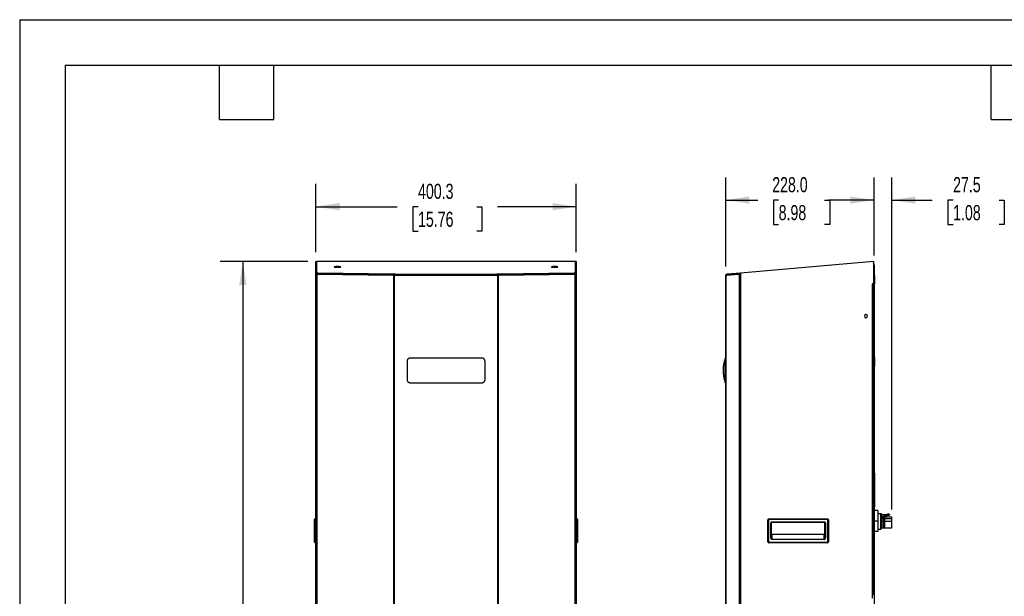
# Model space of a CAD drawing. Header units: millimetres. Extents: x 0 to 3073, y 0 to 2375.
# Tile 2 of 5: x 0 to 1515, y 1488 to 2375. Entities that reach past the tile are written whole.
import ezdxf

# ---------------------------------------------------------------- set-up
doc = ezdxf.new("R2010")
doc.units = ezdxf.units.MM
doc.header["$LTSCALE"] = 11
doc.layers.add('DIMENSIONS', color=140, linetype='Continuous', lineweight=25)
doc.layers.add('TEXT', color=140, linetype='Continuous', lineweight=25)
doc.styles.add('SLDTEXTSTYLE0', font='TXT', dxfattribs={"width": 0.7})
doc.dimstyles.new('SLDDIMSTYLE2', dxfattribs={"dimtxt": 23.738086, "dimasz": 36.322, "dimexe": 0, "dimexo": 0.0625, "dimgap": 5.934521, "dimtad": 0, "dimtih": 1, "dimtoh": 1, "dimdec": 1, "dimrnd": 1e-09, "dimzin": 12, "dimdsep": 46, "dimtxsty": 'SLDTEXTSTYLE0', "dimsah": 1, "dimcen": 0.09, "dimadec": 0, "dimazin": 3, "dimtfac": 1, "dimtdec": 1, "dimtofl": 0, "dimtmove": 0, "dimatfit": 3, "dimfxl": 0, "dimfrac": 2, "dimtolj": 1, "dimtzin": 12, "dimarcsym": 0})
doc.dimstyles.new('SLDDIMSTYLE3', dxfattribs={"dimtxt": 23.738086, "dimasz": 36.322, "dimexe": 0, "dimexo": 0.0625, "dimgap": 5.934521, "dimtad": 0, "dimtih": 1, "dimtoh": 1, "dimdec": 1, "dimrnd": 1e-09, "dimzin": 4, "dimdsep": 46, "dimtxsty": 'SLDTEXTSTYLE0', "dimsah": 1, "dimcen": 0.09, "dimadec": 0, "dimazin": 1, "dimtfac": 1, "dimtdec": 1, "dimtofl": 0, "dimtmove": 0, "dimatfit": 3, "dimfxl": 0, "dimfrac": 2, "dimtolj": 1, "dimtzin": 12, "dimarcsym": 0})
doc.dimstyles.new('SLDDIMSTYLE4', dxfattribs={"dimtxt": 23.738086, "dimasz": 36.322, "dimexe": 0, "dimexo": 0.0625, "dimgap": 5.934521, "dimtad": 0, "dimtih": 1, "dimtoh": 1, "dimdec": 1, "dimrnd": 1e-09, "dimzin": 12, "dimdsep": 46, "dimtxsty": 'SLDTEXTSTYLE0', "dimsah": 1, "dimcen": 0.09, "dimadec": 0, "dimazin": 3, "dimtfac": 1, "dimtdec": 1, "dimtmove": 0, "dimatfit": 0, "dimfxl": 0, "dimfrac": 2, "dimtolj": 1, "dimtzin": 12, "dimarcsym": 0})

# ---------------------------------------------------------------- blocks, each defined once
blk = doc.blocks.new('_D_19')
at = {"layer": 'DIMENSIONS'}
for p, q in [((443.1, 2003.3), (308.4, 2003.3)), ((343.4, 2003.3), (343.4, 1396.4)), ((298.2, 1353.4), (290.2, 1353.4)), ((290.2, 1353.4), (290.2, 1315.7)), ((388.5, 1353.4), (396.5, 1353.4)), ((396.5, 1353.4), (396.5, 1315.7)), ((290.2, 1315.7), (298.2, 1315.7)), ((343.4, 673.3), (343.4, 1310.4)), ((396.5, 1315.7), (388.5, 1315.7)), ((443.4, 673.3), (308.4, 673.3))]:
    blk.add_line(p, q, dxfattribs=at)
for points in [[(343.4, 2003.3), (337.8, 1967), (348.9, 1967)], [(343.4, 673.3), (348.9, 709.6), (337.8, 709.6)]]:
    blk.add_solid(points, dxfattribs=at)
at = {"layer": 'DIMENSIONS', "char_height": 23.28, "attachment_point": 1, "style": 'SLDTEXTSTYLE0'}
for s, insert in [('1330.0', (288.3, 1388.7)), ('52.36', (298.2, 1345.7))]:
    blk.add_mtext(s, dxfattribs=dict(at, insert=insert))
blk = doc.blocks.new('_D_20')
at = {"layer": 'DIMENSIONS'}
for p, q in [((455.8, 2017.3), (455.8, 2122.3)), ((856.1, 2017.3), (856.1, 2122.3)), ((455.8, 2087.4), (580.7, 2087.4)), ((612.9, 2087.4), (604.9, 2087.4)), ((604.9, 2087.4), (604.9, 2049.7)), ((703.2, 2087.4), (711.1, 2087.4)), ((711.1, 2087.4), (711.1, 2049.7)), ((856.1, 2087.4), (735.3, 2087.4)), ((604.9, 2049.7), (612.9, 2049.7)), ((711.1, 2049.7), (703.2, 2049.7))]:
    blk.add_line(p, q, dxfattribs=at)
for points in [[(455.8, 2087.4), (492.1, 2081.8), (492.1, 2093)], [(856.1, 2087.4), (819.8, 2093), (819.8, 2081.8)]]:
    blk.add_solid(points, dxfattribs=at)
at = {"layer": 'DIMENSIONS', "char_height": 23.28, "attachment_point": 1, "style": 'SLDTEXTSTYLE0'}
for s, insert in [('400.3', (612.9, 2122.7)), ('15.76', (612.9, 2079.7))]:
    blk.add_mtext(s, dxfattribs=dict(at, insert=insert))
blk = doc.blocks.new('_D_21')
at = {"layer": 'DIMENSIONS'}
for p, q in [((1086.4, 1995.3), (1086.4, 2132.5)), ((1314.4, 2012.1), (1314.4, 2132.5)), ((1086.4, 2097.6), (1135.5, 2097.6)), ((1167.7, 2097.6), (1159.7, 2097.6)), ((1159.7, 2097.6), (1159.7, 2059.8)), ((1238.3, 2097.6), (1246.2, 2097.6)), ((1246.2, 2097.6), (1246.2, 2059.8)), ((1314.4, 2097.6), (1270.4, 2097.6)), ((1159.7, 2059.8), (1167.7, 2059.8)), ((1246.2, 2059.8), (1238.3, 2059.8))]:
    blk.add_line(p, q, dxfattribs=at)
for points in [[(1086.4, 2097.6), (1122.8, 2092), (1122.8, 2103.2)], [(1314.4, 2097.6), (1278.1, 2103.2), (1278.1, 2092)]]:
    blk.add_solid(points, dxfattribs=at)
at = {"layer": 'DIMENSIONS', "char_height": 23.28, "attachment_point": 1, "style": 'SLDTEXTSTYLE0'}
for s, insert in [('228.0', (1157.8, 2132.9)), ('8.98', (1167.7, 2089.9))]:
    blk.add_mtext(s, dxfattribs=dict(at, insert=insert))
blk = doc.blocks.new('_D_22')
at = {"layer": 'DIMENSIONS'}
for p, q in [((1314.4, 2012.1), (1314.4, 2132.5)), ((1341.9, 1621.6), (1341.9, 2132.5)), ((1314.4, 2097.6), (1244.6, 2097.6)), ((1341.9, 2097.6), (1404, 2097.6)), ((1436.1, 2097.6), (1428.2, 2097.6)), ((1428.2, 2097.6), (1428.2, 2059.8)), ((1506.7, 2097.6), (1514.7, 2097.6)), ((1514.7, 2097.6), (1514.7, 2059.8)), ((1428.2, 2059.8), (1436.1, 2059.8)), ((1514.7, 2059.8), (1506.7, 2059.8))]:
    blk.add_line(p, q, dxfattribs=at)
for points in [[(1314.4, 2097.6), (1278.1, 2103.2), (1278.1, 2092)], [(1341.9, 2097.6), (1378.2, 2092), (1378.2, 2103.2)]]:
    blk.add_solid(points, dxfattribs=at)
at = {"layer": 'DIMENSIONS', "char_height": 23.28, "attachment_point": 1, "style": 'SLDTEXTSTYLE0'}
for s, insert in [('27.5', (1436.1, 2132.9)), ('1.08', (1436.1, 2089.9))]:
    blk.add_mtext(s, dxfattribs=dict(at, insert=insert))

msp = doc.modelspace()

# ---------------------------------------------------------------- linework, layer by layer
at = {"color": 7, "linetype": 'Continuous'}
for q in [(0.03, 0.03), (3073.43, 2374.93)]:
    msp.add_line((0.03, 2374.93), q, dxfattribs=at)
for p, q in [((455.82, 2003.29), (456.96, 2003.29)), ((455.82, 1985.43), (455.82, 2003.29)), ((456.96, 1985.43), (456.96, 2003.29)), ((457.06, 1985.49), (457.06, 2003.29)), ((854.86, 2003.29), (457.06, 2003.29)), ((854.86, 2003.29), (854.86, 1985.49)), ((856.1, 2003.29), (854.96, 2003.29)), ((854.96, 2003.29), (854.96, 1985.43)), ((856.1, 2003.29), (856.1, 1985.43)), ((1313.42, 2003.29), (1109.21, 1985.43)), ((1313.42, 2003.29), (1313.42, 1968.86)), ((1313.52, 2002.15), (1313.42, 2003.29)), ((1313.52, 2002.15), (1313.42, 2002.15)), ((455.82, 1983.21), (455.82, 1985.43)), ((455.82, 1985.43), (456.96, 1985.43)), ((456.96, 1983.21), (456.96, 1985.43)), ((458.02, 1985.49), (457.06, 1985.49)), ((457.06, 1984.35), (457.06, 1985.49)), ((458.02, 1984.35), (458.02, 1985.49)), ((575.73, 1983.62), (458.67, 1985.42)), ((458.67, 1984.29), (458.67, 1985.42)), ((488.96, 1994.36), (488.96, 1995.24)), ((853.25, 1985.42), (736.19, 1983.62)), ((822.96, 1994.36), (822.96, 1995.24)), ((853.25, 1984.29), (853.25, 1985.42)), ((854.86, 1985.49), (853.9, 1985.49)), ((853.9, 1984.35), (853.9, 1985.49)), ((854.86, 1984.35), (854.86, 1985.49)), ((856.1, 1985.43), (854.96, 1985.43)), ((854.96, 1985.43), (854.96, 1983.21)), ((856.1, 1985.43), (856.1, 1983.21)), ((1109.18, 1985.42), (1088.54, 1983.62)), ((1109.21, 1985.43), (1109.18, 1985.42)), ((1109.21, 1985.06), (1109.18, 1985.42)), ((1109.21, 1985.43), (1109.21, 1983.21)), ((1313.42, 1998.1), (1314.42, 1998.1)), ((1314.42, 1998.1), (1314.42, 696.18)), ((455.82, 673.29), (455.82, 1983.21)), ((455.82, 1983.21), (456.96, 1983.21)), ((456.99, 1983.19), (456.96, 1983.21)), ((457.46, 1983.19), (457.04, 1983.19)), ((458.02, 1984.35), (457.06, 1984.35)), ((457.41, 1983.19), (457.41, 673.29)), ((575.74, 1981.37), (457.41, 1983.19)), ((457.61, 1983.19), (457.41, 1983.19)), ((575.93, 1981.37), (457.61, 1983.19)), ((575.73, 1982.48), (458.67, 1984.29)), ((458.96, 1983.17), (458.96, 1984.28)), ((460.38, 1983.15), (460.38, 1984.26)), ((461.17, 1984.25), (461.17, 1983.14)), ((575.73, 1983.64), (576.07, 1983.64)), ((575.73, 1983.64), (575.73, 1983.62)), ((575.73, 1982.48), (575.73, 1983.62)), ((575.73, 1982.5), (576.07, 1982.5)), ((575.93, 1981.37), (575.74, 1981.37)), ((575.74, 673.29), (575.74, 1981.37)), ((576.07, 1983.61), (576.07, 1983.64)), ((577.74, 1983.59), (576.07, 1983.61)), ((576.07, 1982.47), (576.07, 1983.61)), ((577.44, 1982.45), (576.07, 1982.47)), ((576.07, 1981.36), (576.07, 673.29)), ((577.35, 1982.45), (577.35, 1981.36)), ((577.4, 1981.66), (577.39, 1981.36)), ((734.52, 1981.66), (577.4, 1981.66)), ((577.74, 1983.59), (734.18, 1983.59)), ((577.74, 1983.59), (577.74, 1983.59)), ((735.85, 1983.61), (734.18, 1983.59)), ((734.18, 1983.59), (734.18, 1983.59)), ((735.85, 1982.47), (734.48, 1982.45)), ((734.52, 1981.66), (734.52, 1981.36)), ((734.57, 1982.45), (734.57, 1981.36)), ((736.19, 1983.64), (735.85, 1983.64)), ((735.85, 1983.61), (735.85, 1983.64)), ((735.85, 1982.47), (735.85, 1983.61)), ((736.19, 1982.5), (735.85, 1982.5)), ((735.85, 673.29), (735.85, 1981.36)), ((854.31, 1983.19), (735.98, 1981.37)), ((735.98, 1981.37), (736.18, 1981.37)), ((854.51, 1983.19), (736.18, 1981.37)), ((736.18, 1981.37), (736.18, 673.29)), ((853.25, 1984.29), (736.19, 1982.48)), ((736.19, 1983.64), (736.19, 1983.62)), ((736.19, 1982.48), (736.19, 1983.62)), ((850.75, 1984.25), (850.75, 1983.14)), ((851.54, 1984.26), (851.54, 1983.15)), ((852.96, 1984.28), (852.96, 1983.17)), ((854.86, 1984.35), (853.9, 1984.35)), ((854.31, 1983.19), (854.51, 1983.19)), ((854.88, 1983.19), (854.46, 1983.19)), ((854.51, 673.29), (854.51, 1983.19)), ((854.96, 1983.21), (854.93, 1983.19)), ((856.1, 1983.21), (854.96, 1983.21)), ((856.1, 1983.21), (856.1, 673.29)), ((1087.56, 1981.66), (1086.42, 1981.66)), ((1086.42, 1981.66), (1086.42, 1981.39)), ((1086.42, 673.29), (1086.42, 1981.36)), ((1107.31, 1983.19), (1086.45, 1981.37)), ((1086.45, 1981.37), (1086.45, 673.29)), ((1087.56, 1981.66), (1087.56, 1981.47)), ((1088.48, 1983.61), (1088.18, 1983.59)), ((1088.28, 1982.45), (1088.18, 1983.59)), ((1088.28, 1982.45), (1088.18, 1983.59)), ((1088.18, 1983.59), (1088.18, 1983.59)), ((1088.58, 1982.47), (1088.28, 1982.45)), ((1088.28, 1982.45), (1088.28, 1982.45)), ((1088.48, 1983.61), (1088.54, 1983.62)), ((1088.58, 1982.47), (1088.48, 1983.61)), ((1088.64, 1982.48), (1088.54, 1983.62)), ((1088.58, 1982.47), (1088.64, 1982.48)), ((1109.21, 1984.28), (1088.64, 1982.48)), ((1092.63, 1982.83), (1092.63, 1981.91)), ((1107.31, 673.29), (1107.31, 1983.19)), ((1108.49, 1983.19), (1107.44, 1983.19)), ((1109.21, 1983.21), (1109.21, 673.29)), ((1315.92, 1981.54), (1314.42, 1981.54)), ((1315.92, 1972.79), (1314.42, 1972.79)), ((1315.92, 1972.79), (1315.92, 1981.54)), ((1315.92, 1968.54), (1315.92, 1972.79)), ((1311.65, 1968.86), (1311.65, 1968.29)), ((1313.42, 1968.86), (1311.65, 1968.86)), ((1311.65, 1968.29), (1312.22, 1968.29)), ((1312.21, 1968.86), (1312.21, 1968.29)), ((1312.22, 1491.29), (1312.22, 1968.29)), ((1312.22, 1968.29), (1313.42, 1968.29)), ((1313.42, 1491.29), (1313.42, 1968.29)), ((1314.42, 1968.54), (1315.92, 1968.54)), ((1314.72, 1953.29), (1314.42, 1953.29)), ((1314.72, 1953.29), (1314.72, 1883.29)), ((1314.72, 1953.04), (1314.73, 1953.04)), ((1314.73, 1953.04), (1314.73, 1883.54)), ((1314.72, 1883.29), (1314.42, 1883.29)), ((1314.72, 1883.54), (1314.73, 1883.54)), ((1086.42, 1854.66), (1085.42, 1854.66)), ((1086.42, 1849.66), (1085.42, 1849.66)), ((1315.92, 1855.34), (1314.42, 1855.34)), ((1315.92, 1848.84), (1314.42, 1848.84)), ((1315.92, 1848.84), (1315.92, 1855.34)), ((1315.92, 1842.34), (1315.92, 1848.84)), ((1314.42, 1842.34), (1315.92, 1842.34)), ((1086.42, 1821.66), (1085.42, 1821.66)), ((1086.42, 1816.66), (1085.42, 1816.66)), ((1314.42, 1677.67), (1315.42, 1677.67)), ((1314.42, 1672.67), (1315.42, 1672.67)), ((1315.42, 1672.67), (1315.42, 1677.67)), ((1315.42, 1646.54), (1315.42, 1672.67)), ((1315.92, 1646.54), (1314.42, 1646.54)), ((1315.92, 1640.04), (1314.42, 1640.04)), ((1315.92, 1640.04), (1315.92, 1646.54)), ((1315.92, 1633.54), (1315.92, 1640.04)), ((1314.42, 1633.54), (1315.92, 1633.54)), ((1314.42, 1630.67), (1315.42, 1630.67)), ((1314.42, 1625.67), (1315.42, 1625.67)), ((1315.42, 1630.67), (1315.42, 1633.54)), ((1315.42, 1625.67), (1315.42, 1630.67)), ((453.82, 1605.99), (453.82, 1606.49)), ((453.82, 1572.08), (453.82, 1605.99)), ((453.82, 1605.99), (454.82, 1605.99)), ((454.82, 1607.49), (454.82, 1605.99)), ((455.82, 1607.49), (454.82, 1607.49)), ((455.82, 1605.99), (454.82, 1605.99)), ((454.82, 1605.99), (454.82, 1572.08)), ((856.1, 1607.49), (857.1, 1607.49)), ((856.1, 1605.99), (857.1, 1605.99)), ((857.1, 1605.99), (857.1, 1607.49)), ((857.1, 1572.08), (857.1, 1605.99)), ((857.1, 1605.99), (858.1, 1605.99)), ((858.1, 1606.49), (858.1, 1605.99)), ((858.1, 1605.99), (858.1, 1572.08)), ((1150.92, 1605.99), (1151.92, 1605.99)), ((1150.92, 1572.08), (1150.92, 1605.99)), ((1151.92, 1605.99), (1151.92, 1572.08)), ((1152.42, 1607.49), (1242.92, 1607.49)), ((1152.42, 1607.49), (1152.42, 1606.49)), ((1242.92, 1606.49), (1152.42, 1606.49)), ((1242.92, 1607.49), (1242.92, 1606.49)), ((1243.42, 1572.08), (1243.42, 1605.99)), ((1243.42, 1605.99), (1244.42, 1605.99)), ((1244.42, 1605.99), (1244.42, 1572.08)), ((1320.42, 1619.97), (1314.42, 1619.97)), ((1320.42, 1619.97), (1320.42, 1603.97)), ((1324.77, 1615.07), (1320.42, 1615.07)), ((1324.77, 1603.97), (1324.77, 1615.07)), ((1325.97, 1603.97), (1325.97, 1615.07)), ((1325.97, 1614.12), (1335.37, 1614.12)), ((1325.97, 1611.62), (1328.97, 1611.62)), ((1325.97, 1609.77), (1328.47, 1609.77)), ((1328.47, 1607.67), (1325.97, 1607.67)), ((1328.47, 1607.67), (1328.47, 1609.77)), ((1328.47, 1603.97), (1328.47, 1607.67)), ((1328.97, 1611.62), (1335.47, 1613.12)), ((1329.47, 1612.12), (1328.97, 1611.62)), ((1329.47, 1613.12), (1338.42, 1613.12)), ((1329.47, 1613.12), (1329.47, 1612.12)), ((1329.47, 1610.03), (1329.47, 1609.93)), ((1330.57, 1608.57), (1330.45, 1608.57)), ((1330.57, 1607.17), (1330.49, 1607.17)), ((1341.87, 1609.77), (1330.57, 1609.77)), ((1330.57, 1609.77), (1330.57, 1607.67)), ((1330.57, 1607.67), (1341.87, 1607.67)), ((1330.57, 1607.67), (1330.57, 1603.97)), ((1335.17, 1615.27), (1336.08, 1615.27)), ((1335.17, 1615.27), (1335.37, 1614.12)), ((1338.42, 1613.92), (1336.08, 1615.27)), ((1338.42, 1613.92), (1338.42, 1613.12)), ((1341.87, 1607.67), (1341.87, 1609.77)), ((1341.87, 1603.97), (1341.87, 1607.67)), ((1155.42, 1578.62), (1155.42, 1600.99)), ((1155.42, 1600.99), (1156.42, 1600.99)), ((1156.42, 1600.99), (1156.42, 1578.62)), ((1157.42, 1602.99), (1237.92, 1602.99)), ((1157.42, 1601.99), (1157.42, 1602.99)), ((1237.92, 1601.99), (1157.42, 1601.99)), ((1237.92, 1601.99), (1237.92, 1602.99)), ((1238.92, 1578.62), (1238.92, 1600.99)), ((1238.92, 1600.99), (1239.92, 1600.99)), ((1239.92, 1600.99), (1239.92, 1578.62)), ((1320.42, 1603.97), (1314.42, 1603.97)), ((1320.42, 1603.97), (1320.42, 1587.97)), ((1320.42, 1591.47), (1324.77, 1591.47)), ((1325.97, 1603.97), (1324.77, 1603.97)), ((1324.77, 1591.47), (1324.77, 1603.97)), ((1324.77, 1591.47), (1325.97, 1592.67)), ((1325.97, 1592.67), (1325.97, 1603.97)), ((1325.97, 1603.97), (1328.47, 1603.97)), ((1325.97, 1593.57), (1328.47, 1593.57)), ((1328.47, 1593.57), (1328.47, 1603.97)), ((1330.49, 1603.97), (1330.57, 1603.97)), ((1330.57, 1603.97), (1341.87, 1603.97)), ((1330.57, 1603.97), (1330.57, 1593.57)), ((1330.57, 1593.57), (1341.87, 1593.57)), ((1341.87, 1593.57), (1341.87, 1603.97)), ((1155.42, 1578.62), (1156.42, 1578.62)), ((1157.42, 1583.97), (1157.42, 1576.37)), ((1157.42, 1583.97), (1237.92, 1583.97)), ((1157.42, 1575.69), (1157.42, 1576.37)), ((1157.42, 1576.37), (1237.92, 1576.37)), ((1237.92, 1575.69), (1157.42, 1575.69)), ((1237.92, 1576.37), (1237.92, 1583.97)), ((1237.92, 1575.69), (1237.92, 1576.37)), ((1238.92, 1578.62), (1239.92, 1578.62)), ((1320.42, 1587.97), (1314.42, 1587.97)), ((453.82, 1571.58), (453.82, 1572.08)), ((453.82, 1572.08), (454.82, 1572.08)), ((455.82, 1572.08), (454.82, 1572.08)), ((454.82, 1572.08), (454.82, 1570.58)), ((455.82, 1570.58), (454.82, 1570.58)), ((856.1, 1572.08), (857.1, 1572.08)), ((856.1, 1570.58), (857.1, 1570.58)), ((857.1, 1572.08), (858.1, 1572.08)), ((857.1, 1570.58), (857.1, 1572.08)), ((858.1, 1572.08), (858.1, 1571.58)), ((1150.92, 1572.08), (1151.92, 1572.08)), ((1152.42, 1571.58), (1242.92, 1571.58)), ((1152.42, 1571.58), (1152.42, 1570.58)), ((1242.92, 1570.58), (1152.42, 1570.58)), ((1242.92, 1571.58), (1242.92, 1570.58)), ((1243.42, 1572.08), (1244.42, 1572.08)), ((1312.22, 1485.29), (1312.22, 1491.29)), ((1313.42, 1491.29), (1312.22, 1491.29))]:
    msp.add_line(p, q)
at = {"flags": 128}
for points in [[(488.96, 1995.24), (487.55, 1995.22), (486.26, 1995.17), (485.18, 1995.08), (484.41, 1994.98), (484.01, 1994.86), (484.01, 1994.74), (484.41, 1994.62), (485.18, 1994.51), (486.26, 1994.43), (487.55, 1994.38), (488.96, 1994.36)], [(488.96, 1994.36), (490.37, 1994.38), (491.66, 1994.43), (492.74, 1994.51), (493.51, 1994.62), (493.91, 1994.74), (493.91, 1994.86), (493.51, 1994.98), (492.74, 1995.08), (491.66, 1995.17), (490.37, 1995.22), (488.96, 1995.24)], [(822.96, 1995.24), (821.55, 1995.22), (820.26, 1995.17), (819.18, 1995.08), (818.41, 1994.98), (818.01, 1994.86), (818.01, 1994.74), (818.41, 1994.62), (819.18, 1994.51), (820.26, 1994.43), (821.55, 1994.38), (822.96, 1994.36)], [(822.96, 1994.36), (824.37, 1994.38), (825.66, 1994.43), (826.74, 1994.51), (827.51, 1994.62), (827.91, 1994.74), (827.91, 1994.86), (827.51, 1994.98), (826.74, 1995.08), (825.66, 1995.17), (824.37, 1995.22), (822.96, 1995.24)]]:
    msp.add_lwpolyline(points, dxfattribs=at)
for centre, radius, start, end in [((1312.21, 1998.1), 2.21, 0, 56.80636), ((458.53, 1987.22), 1.8, 253.59577, 274.53653), ((853.39, 1987.22), 1.8, 265.46347, 286.40423), ((458.53, 1986.08), 1.8, 253.59577, 274.53653), ((853.39, 1986.08), 1.8, 265.46347, 286.40423), ((1301.92, 1918.97), 2.4, 0, 180), ((1301.92, 1918.97), 2.4, 180, 0), ((454.82, 1606.49), 1, 90, 180), ((857.1, 1606.49), 1, 0, 90), ((1152.42, 1605.99), 1.5, 90, 180), ((1152.42, 1605.99), 0.5, 90, 180), ((1242.92, 1605.99), 1.5, 0, 90), ((1242.92, 1605.99), 0.5, 0, 90), ((1157.42, 1600.99), 2, 90, 180), ((1157.42, 1600.99), 1, 90, 180), ((1237.92, 1600.99), 2, 0, 90), ((1237.92, 1600.99), 1, 0, 90), ((454.82, 1571.58), 1, 180, 270), ((857.1, 1571.58), 1, 270, 0), ((1152.42, 1572.08), 1.5, 180, 270), ((1152.42, 1572.08), 0.5, 180, 270), ((1242.92, 1572.08), 0.5, 270, 0), ((1242.92, 1572.08), 1.5, 270, 0)]:
    msp.add_arc(centre, radius, start, end)
for centre, major_axis, start_param, end_param in [((1157.42, 1585.43), (0, -1.47), 4.712389, 6.2831853), ((1237.92, 1585.43), (0, 1.47), 3.1415927, 4.712389)]:
    msp.add_ellipse(centre, major_axis=major_axis, ratio=0.6819984, start_param=start_param, end_param=end_param)
for points, knots in [([(1313.42, 1998.06), (1313.54, 1998.06), (1313.91, 1998.07), (1314.31, 1998.09), (1314.38, 1998.1), (1314.42, 1998.1)], [0, 0, 0, 0, 0.1974518, 0.5987259, 1, 1, 1, 1]), ([(457.41, 1983.19), (457.37, 1983.19), (457.27, 1983.2), (457.12, 1983.2), (456.96, 1983.19), (456.75, 1983.19), (456.51, 1983.19), (456.29, 1983.18), (456.13, 1983.18), (456.02, 1983.18), (455.95, 1983.18), (455.88, 1983.19), (455.83, 1983.19), (455.82, 1983.21), (455.82, 1983.21)], [0, 0, 0, 0, 0.0505335, 0.1078337, 0.1719027, 0.2427415, 0.37148, 0.5002209, 0.57977, 0.6693077, 0.733612, 0.7935717, 0.9024577, 1, 1, 1, 1]), ([(577.74, 1983.59), (577.7, 1983.57), (577.66, 1983.51), (577.58, 1983.3), (577.54, 1983.15), (577.47, 1982.78), (577.45, 1982.57), (577.41, 1982.11), (577.4, 1981.88), (577.4, 1981.66)], [0, 0, 0, 0, 0.25, 0.25, 0.5, 0.5, 0.75, 0.75, 1, 1, 1, 1]), ([(734.52, 1981.66), (734.52, 1981.88), (734.51, 1982.11), (734.47, 1982.57), (734.44, 1982.78), (734.38, 1983.15), (734.34, 1983.3), (734.26, 1983.51), (734.22, 1983.57), (734.18, 1983.59)], [0, 0, 0, 0, 0.25, 0.25, 0.5, 0.5, 0.75, 0.75, 1, 1, 1, 1]), ([(856.1, 1983.21), (856.1, 1983.21), (856.1, 1983.2), (856.09, 1983.2), (856.07, 1983.19), (856.04, 1983.19), (855.98, 1983.18), (855.86, 1983.18), (855.67, 1983.18), (855.41, 1983.19), (855.16, 1983.19), (854.92, 1983.2), (854.72, 1983.2), (854.58, 1983.19), (854.51, 1983.19)], [0, 0, 0, 0, 0.0435256, 0.0895281, 0.1380177, 0.189003, 0.2424911, 0.3600913, 0.4997642, 0.6285177, 0.7572775, 0.8410834, 0.9219877, 1, 1, 1, 1]), ([(1086.42, 1981.66), (1086.42, 1981.88), (1086.45, 1982.11), (1086.62, 1982.57), (1086.76, 1982.78), (1087.09, 1983.15), (1087.3, 1983.3), (1087.73, 1983.51), (1087.96, 1983.57), (1088.18, 1983.59)], [0, 0, 0, 0, 0.25, 0.25, 0.5, 0.5, 0.75, 0.75, 1, 1, 1, 1]), ([(1087.56, 1981.66), (1087.56, 1981.75), (1087.58, 1981.85), (1087.64, 1982.03), (1087.7, 1982.12), (1087.84, 1982.27), (1087.92, 1982.33), (1088.1, 1982.42), (1088.19, 1982.44), (1088.28, 1982.45)], [0, 0, 0, 0, 0.25, 0.25, 0.5, 0.5, 0.75, 0.75, 1, 1, 1, 1]), ([(1109.21, 1983.21), (1109.17, 1983.21), (1109.09, 1983.2), (1108.97, 1983.2), (1108.84, 1983.19), (1108.71, 1983.19), (1108.52, 1983.18), (1108.26, 1983.18), (1107.97, 1983.18), (1107.72, 1983.19), (1107.54, 1983.19), (1107.43, 1983.2), (1107.35, 1983.2), (1107.32, 1983.19), (1107.31, 1983.19)], [0, 0, 0, 0, 0.0435256, 0.0895281, 0.1380177, 0.189003, 0.2424911, 0.3600913, 0.4997642, 0.6285177, 0.7572775, 0.8410834, 0.9219877, 1, 1, 1, 1]), ([(1108.63, 1983.19), (1108.59, 1983.19), (1108.53, 1983.19), (1108.51, 1983.19), (1108.5, 1983.19)], [0, 0, 0, 0, 0.7009625, 1, 1, 1, 1]), ([(600.96, 1854.66), (600.89, 1854.66), (600.74, 1854.66), (600.52, 1854.65), (600.31, 1854.62), (600.09, 1854.59), (599.88, 1854.55), (599.67, 1854.5), (599.46, 1854.44), (599.25, 1854.36), (598.81, 1854.19), (598.16, 1853.85), (597.4, 1853.22), (596.77, 1852.46), (596.4, 1851.76), (596.2, 1851.21), (596.09, 1850.83), (596.02, 1850.45), (595.97, 1850.06), (595.96, 1849.8), (595.96, 1849.66)], [0, 0, 0, 0, 0.0278152, 0.0555007, 0.0831088, 0.1106936, 0.1383104, 0.1660147, 0.1938624, 0.2219091, 0.2502095, 0.3756376, 0.5000149, 0.6249611, 0.7498373, 0.8001079, 0.8499209, 0.8996138, 0.9495282, 1, 1, 1, 1]), ([(595.96, 1849.66), (595.96, 1849.08), (595.96, 1848.5), (595.96, 1847.33), (595.96, 1846.75), (595.96, 1845), (595.96, 1843.83), (595.96, 1840.33), (595.96, 1838), (595.96, 1833.33), (595.96, 1831), (595.96, 1827.5), (595.96, 1826.33), (595.96, 1824.58), (595.96, 1824), (595.96, 1822.83), (595.96, 1822.24), (595.96, 1821.66)], [0, 0, 0, 0, 0.0625, 0.0625, 0.125, 0.125, 0.25, 0.25, 0.5, 0.5, 0.75, 0.75, 0.875, 0.875, 0.9375, 0.9375, 1, 1, 1, 1]), ([(710.96, 1854.66), (710.67, 1854.67), (710.39, 1854.67), (709.81, 1854.67), (709.53, 1854.67), (708.67, 1854.67), (708.09, 1854.66), (706.38, 1854.66), (705.23, 1854.66), (701.79, 1854.66), (699.5, 1854.66), (692.63, 1854.66), (688.04, 1854.66), (674.29, 1854.66), (665.13, 1854.66), (646.79, 1854.66), (637.63, 1854.66), (623.88, 1854.66), (619.29, 1854.66), (612.42, 1854.66), (610.13, 1854.66), (606.69, 1854.67), (605.54, 1854.67), (603.25, 1854.67), (602.1, 1854.67), (600.96, 1854.66)], [0, 0, 0, 0, 0.0078125, 0.0078125, 0.015625, 0.015625, 0.03125, 0.03125, 0.0625, 0.0625, 0.125, 0.125, 0.25, 0.25, 0.5, 0.5, 0.75, 0.75, 0.875, 0.875, 0.9375, 0.9375, 0.96875, 0.96875, 1, 1, 1, 1]), ([(715.96, 1849.66), (715.96, 1849.74), (715.96, 1849.88), (715.94, 1850.1), (715.92, 1850.32), (715.89, 1850.53), (715.84, 1850.75), (715.79, 1850.96), (715.73, 1851.17), (715.66, 1851.37), (715.49, 1851.81), (715.14, 1852.46), (714.52, 1853.22), (713.76, 1853.85), (713.06, 1854.22), (712.5, 1854.43), (712.12, 1854.53), (711.74, 1854.61), (711.35, 1854.65), (711.09, 1854.66), (710.96, 1854.66)], [0, 0, 0, 0, 0.0280369, 0.055897, 0.0836301, 0.1112868, 0.1389177, 0.1665738, 0.1943059, 0.2221647, 0.2502012, 0.3751081, 0.500023, 0.6247899, 0.7498494, 0.8006973, 0.850805, 0.9005078, 0.9501354, 1, 1, 1, 1]), ([(715.96, 1821.66), (715.96, 1822.25), (715.96, 1822.83), (715.96, 1824), (715.96, 1824.58), (715.96, 1826.33), (715.96, 1827.5), (715.96, 1831), (715.96, 1835.66), (715.96, 1840.33), (715.96, 1843.83), (715.96, 1845), (715.96, 1846.75), (715.96, 1847.33), (715.96, 1848.5), (715.96, 1849.08), (715.96, 1849.66)], [0, 0, 0, 0, 0.0625, 0.0625, 0.125, 0.125, 0.25, 0.25, 0.5, 0.75, 0.75, 0.875, 0.875, 0.9375, 0.9375, 1, 1, 1, 1]), ([(1085.18, 1853.19), (1085.1, 1852.82), (1084.94, 1852.13), (1084.57, 1850.99), (1084.24, 1849.89), (1083.95, 1848.86), (1083.71, 1847.99), (1083.45, 1846.93), (1083.15, 1845.6), (1082.83, 1843.98), (1082.52, 1842.07), (1082.27, 1839.92), (1082.08, 1837.02), (1082.11, 1833.68), (1082.41, 1830.31), (1082.75, 1827.95), (1083.05, 1826.19), (1083.27, 1825.06), (1083.43, 1824.29), (1083.54, 1823.79), (1083.63, 1823.37), (1083.7, 1823.04), (1083.78, 1822.7), (1083.83, 1822.5), (1083.87, 1822.32), (1083.91, 1822.18), (1083.94, 1822.07), (1083.97, 1821.96), (1084.01, 1821.81), (1084.09, 1821.5), (1084.24, 1821.02), (1084.42, 1820.44), (1084.62, 1819.79), (1084.82, 1819.07), (1085.01, 1818.35), (1085.18, 1817.75), (1085.33, 1817.31), (1085.43, 1816.99), (1085.41, 1816.77), (1085.41, 1816.66)], [0, 0, 0, 0, 0.0740027, 0.1349062, 0.1829312, 0.2105909, 0.2312108, 0.2482864, 0.2650226, 0.2826732, 0.3022894, 0.3245449, 0.3487086, 0.3921372, 0.4290664, 0.4628534, 0.4948936, 0.5318971, 0.5479166, 0.564809, 0.582598, 0.5974956, 0.6015128, 0.6047371, 0.6073258, 0.6084737, 0.6095866, 0.6107211, 0.6119306, 0.6147345, 0.6225616, 0.6385588, 0.6613453, 0.691041, 0.7358107, 0.790588, 0.8554952, 0.9306431, 1, 1, 1, 1]), ([(1085.41, 1853.27), (1085.3, 1853.25), (1085.09, 1853.22), (1085.12, 1853.21), (1085.14, 1853.2)], [0, 0, 0, 0, 0.533249, 1, 1, 1, 1]), ([(1085.42, 1821.66), (1085.41, 1822.25), (1085.42, 1822.83), (1085.42, 1824), (1085.42, 1824.58), (1085.42, 1826.33), (1085.42, 1827.5), (1085.42, 1831), (1085.42, 1835.66), (1085.42, 1840.33), (1085.42, 1843.83), (1085.42, 1845), (1085.42, 1846.75), (1085.42, 1847.33), (1085.42, 1848.5), (1085.41, 1849.08), (1085.42, 1849.66)], [0, 0, 0, 0, 0.0625, 0.0625, 0.125, 0.125, 0.25, 0.25, 0.5, 0.75, 0.75, 0.875, 0.875, 0.9375, 0.9375, 1, 1, 1, 1]), ([(1085.42, 1849.66), (1085.42, 1849.74), (1085.42, 1849.88), (1085.42, 1850.1), (1085.42, 1850.32), (1085.42, 1850.53), (1085.42, 1850.75), (1085.42, 1850.96), (1085.42, 1851.17), (1085.42, 1851.37), (1085.42, 1851.81), (1085.42, 1852.46), (1085.42, 1853.22), (1085.42, 1853.85), (1085.42, 1854.22), (1085.42, 1854.43), (1085.42, 1854.53), (1085.42, 1854.61), (1085.42, 1854.65), (1085.42, 1854.66), (1085.42, 1854.66)], [0, 0, 0, 0, 0.0280369, 0.055897, 0.0836301, 0.1112868, 0.1389177, 0.1665738, 0.1943059, 0.2221647, 0.2502012, 0.3751081, 0.500023, 0.6247899, 0.7498494, 0.8006973, 0.850805, 0.9005078, 0.9501354, 1, 1, 1, 1]), ([(595.96, 1821.66), (595.96, 1821.59), (595.96, 1821.44), (595.98, 1821.23), (596, 1821.01), (596.03, 1820.8), (596.08, 1820.58), (596.13, 1820.37), (596.19, 1820.16), (596.26, 1819.95), (596.43, 1819.51), (596.77, 1818.87), (597.4, 1818.11), (598.16, 1817.48), (598.9, 1817.09), (599.54, 1816.86), (600.02, 1816.74), (600.5, 1816.67), (600.81, 1816.67), (600.96, 1816.66)], [0, 0, 0, 0, 0.0279534, 0.0557637, 0.0834795, 0.1111473, 0.1388114, 0.1665128, 0.194289, 0.2221738, 0.250207, 0.3746119, 0.5000213, 0.6243237, 0.7497842, 0.8178199, 0.8816292, 0.9420964, 1, 1, 1, 1]), ([(710.96, 1816.66), (711.03, 1816.66), (711.18, 1816.67), (711.39, 1816.68), (711.61, 1816.7), (711.82, 1816.74), (712.03, 1816.78), (712.24, 1816.83), (712.46, 1816.89), (712.67, 1816.96), (713.11, 1817.13), (713.76, 1817.48), (714.52, 1818.11), (715.14, 1818.87), (715.52, 1819.56), (715.72, 1820.12), (715.83, 1820.5), (715.9, 1820.88), (715.95, 1821.27), (715.96, 1821.53), (715.96, 1821.66)], [0, 0, 0, 0, 0.0275989, 0.0551224, 0.0826202, 0.1101448, 0.1377519, 0.1655002, 0.1934492, 0.2216573, 0.2501842, 0.3753334, 0.5000192, 0.6248375, 0.7498436, 0.800134, 0.8500046, 0.8997499, 0.9496561, 1, 1, 1, 1]), ([(1085.42, 1816.66), (1085.42, 1816.66), (1085.42, 1816.67), (1085.42, 1816.68), (1085.42, 1816.7), (1085.42, 1816.74), (1085.42, 1816.78), (1085.42, 1816.83), (1085.42, 1816.89), (1085.42, 1816.96), (1085.42, 1817.13), (1085.42, 1817.48), (1085.42, 1818.11), (1085.42, 1818.87), (1085.42, 1819.56), (1085.42, 1820.12), (1085.42, 1820.5), (1085.42, 1820.88), (1085.42, 1821.27), (1085.42, 1821.53), (1085.42, 1821.66)], [0, 0, 0, 0, 0.0275989, 0.0551224, 0.0826202, 0.1101448, 0.1377519, 0.1655002, 0.1934492, 0.2216573, 0.2501842, 0.3753334, 0.5000192, 0.6248375, 0.7498436, 0.800134, 0.8500046, 0.8997499, 0.9496561, 1, 1, 1, 1]), ([(600.96, 1816.66), (601.25, 1816.66), (601.53, 1816.66), (602.1, 1816.65), (602.39, 1816.65), (603.25, 1816.65), (603.82, 1816.65), (605.54, 1816.66), (606.69, 1816.66), (608.98, 1816.67), (610.13, 1816.66), (612.42, 1816.66), (613.56, 1816.66), (615.85, 1816.66), (617, 1816.66), (619.29, 1816.66), (620.44, 1816.66), (623.88, 1816.66), (626.17, 1816.66), (633.04, 1816.66), (637.63, 1816.66), (646.79, 1816.66), (651.38, 1816.66), (665.13, 1816.66), (674.29, 1816.66), (688.04, 1816.66), (692.63, 1816.66), (699.5, 1816.66), (701.79, 1816.66), (705.23, 1816.66), (706.38, 1816.66), (708.09, 1816.66), (708.67, 1816.66), (709.53, 1816.66), (709.81, 1816.66), (710.39, 1816.66), (710.67, 1816.66), (710.96, 1816.66)], [0, 0, 0, 0, 0.0078125, 0.0078125, 0.015625, 0.015625, 0.03125, 0.03125, 0.0625, 0.0625, 0.09375, 0.09375, 0.125, 0.125, 0.15625, 0.15625, 0.1875, 0.1875, 0.25, 0.25, 0.375, 0.375, 0.5, 0.5, 0.75, 0.75, 0.875, 0.875, 0.9375, 0.9375, 0.96875, 0.96875, 0.984375, 0.984375, 0.9921875, 0.9921875, 1, 1, 1, 1]), ([(1325.97, 1615.07), (1325.94, 1615.07), (1325.9, 1615.07), (1325.81, 1615.07), (1325.72, 1615.07), (1325.61, 1615.07), (1325.5, 1615.07), (1325.37, 1615.07), (1325.24, 1615.07), (1325.09, 1615.07), (1324.94, 1615.07), (1324.82, 1615.07), (1324.77, 1615.07)], [0, 0, 0, 0, 0.0953485, 0.1911911, 0.2877481, 0.3852303, 0.4838384, 0.5837617, 0.6851786, 0.7882557, 0.8931482, 1, 1, 1, 1]), ([(1329.47, 1610.03), (1329.36, 1610.02), (1329.13, 1610.01), (1328.83, 1609.86), (1328.58, 1609.63), (1328.5, 1609.42), (1328.47, 1609.32)], [0, 0, 0, 0, 0.24750238, 0.50869013, 0.76433485, 1, 1, 1, 1]), ([(1328.47, 1606.73), (1328.49, 1606.76), (1328.53, 1606.79), (1328.66, 1606.85), (1328.74, 1606.87), (1328.93, 1606.91), (1329.04, 1606.93), (1329.25, 1606.95), (1329.36, 1606.95), (1329.47, 1606.95)], [0.67945698, 0.67945698, 0.67945698, 0.67945698, 0.75029958, 0.75029958, 0.82291398, 0.82291398, 0.89552839, 0.89552839, 0.96814279, 0.96814279, 0.96814279, 0.96814279]), ([(1330.44, 1609.42), (1330.39, 1609.51), (1330.3, 1609.69), (1330.06, 1609.88), (1329.77, 1609.99), (1329.57, 1609.99), (1329.47, 1609.99)], [0, 0, 0, 0, 0.23771107, 0.49130869, 0.74978761, 1, 1, 1, 1]), ([(1329.47, 1609.93), (1329.47, 1609.91), (1329.47, 1609.84), (1329.47, 1609.26), (1329.47, 1608.27), (1329.47, 1607.39), (1329.47, 1606.95)], [0, 0, 0, 0, 0.1362517, 0.4213294, 0.7113794, 1, 1, 1, 1]), ([(1329.47, 1606.95), (1329.59, 1606.95), (1329.72, 1606.95), (1329.97, 1606.92), (1330.09, 1606.9), (1330.29, 1606.84), (1330.37, 1606.81), (1330.47, 1606.74), (1330.49, 1606.7), (1330.49, 1606.66)], [0, 0, 0, 0, 0.25, 0.25, 0.5, 0.5, 0.75, 0.75, 1, 1, 1, 1]), ([(1329.47, 1606.95), (1329.47, 1606.16), (1329.47, 1604.57), (1329.47, 1602.1), (1329.47, 1599.73), (1329.47, 1597.59), (1329.47, 1595.81), (1329.47, 1594.46), (1329.47, 1593.67), (1329.47, 1593.34), (1329.47, 1593.44), (1329.47, 1593.44)], [0, 0, 0, 0, 0.1238758, 0.2489134, 0.3746365, 0.5001469, 0.624929, 0.7479961, 0.8700356, 0.9939349, 1, 1, 1, 1]), ([(1330.43, 1609.42), (1330.45, 1609.38), (1330.48, 1609.29), (1330.49, 1609.19), (1330.49, 1609.13)], [0, 0, 0, 0, 0.4415167, 1, 1, 1, 1]), ([(1330.49, 1609.13), (1330.49, 1609.14), (1330.49, 1609.08), (1330.49, 1608.86), (1330.49, 1608.69), (1330.49, 1608.25), (1330.49, 1607.97), (1330.49, 1607.36), (1330.49, 1607.02), (1330.49, 1606.66)], [0, 0, 0, 0, 0.25, 0.25, 0.5, 0.5, 0.75, 0.75, 1, 1, 1, 1]), ([(1330.49, 1606.66), (1330.49, 1605.95), (1330.49, 1605.22), (1330.49, 1603.73), (1330.49, 1602.98), (1330.49, 1601.51), (1330.49, 1600.79), (1330.49, 1599.42), (1330.49, 1598.77), (1330.49, 1596.98), (1330.49, 1596), (1330.49, 1595.01), (1330.49, 1594.76), (1330.49, 1594.42), (1330.49, 1594.33), (1330.49, 1594.32)], [0, 0, 0, 0, 0.125, 0.125, 0.25, 0.25, 0.375, 0.375, 0.5, 0.5, 0.75, 0.75, 0.875, 0.875, 1, 1, 1, 1]), ([(1328.47, 1594.13), (1328.5, 1594.04), (1328.58, 1593.83), (1328.83, 1593.6), (1329.13, 1593.45), (1329.36, 1593.44), (1329.47, 1593.43)], [0, 0, 0, 0, 0.2353443, 0.490625, 0.7518525, 1, 1, 1, 1]), ([(1329.47, 1593.43), (1329.6, 1593.44), (1329.86, 1593.46), (1330.15, 1593.63), (1330.33, 1593.83), (1330.42, 1593.99), (1330.48, 1594.16), (1330.49, 1594.27), (1330.49, 1594.32)], [0, 0, 0, 0, 0.25467849, 0.520664, 0.65041313, 0.77424336, 0.89090759, 1, 1, 1, 1]), ([(1155.42, 1578.62), (1155.42, 1578.27), (1155.46, 1577.9), (1155.65, 1577.18), (1155.81, 1576.83), (1156.2, 1576.26), (1156.43, 1576.04), (1156.93, 1575.75), (1157.18, 1575.69), (1157.42, 1575.69)], [0, 0, 0, 0, 0.25, 0.25, 0.5, 0.5, 0.75, 0.75, 1, 1, 1, 1]), ([(1157.42, 1576.37), (1157.29, 1576.37), (1157.16, 1576.43), (1156.91, 1576.65), (1156.8, 1576.82), (1156.62, 1577.24), (1156.54, 1577.49), (1156.44, 1578.03), (1156.42, 1578.32), (1156.42, 1578.62)], [0, 0, 0, 0, 0.25, 0.25, 0.5, 0.5, 0.75, 0.75, 1, 1, 1, 1]), ([(1238.92, 1578.62), (1238.92, 1578.32), (1238.89, 1578.03), (1238.79, 1577.49), (1238.72, 1577.24), (1238.53, 1576.82), (1238.42, 1576.65), (1238.18, 1576.43), (1238.05, 1576.37), (1237.92, 1576.37)], [0, 0, 0, 0, 0.25, 0.25, 0.5, 0.5, 0.75, 0.75, 1, 1, 1, 1]), ([(1237.92, 1575.69), (1238.15, 1575.69), (1238.41, 1575.75), (1238.9, 1576.04), (1239.14, 1576.26), (1239.53, 1576.83), (1239.68, 1577.18), (1239.87, 1577.9), (1239.92, 1578.27), (1239.92, 1578.62)], [0, 0, 0, 0, 0.25, 0.25, 0.5, 0.5, 0.75, 0.75, 1, 1, 1, 1])]:
    msp.add_open_spline(points, degree=3, knots=knots)
for points in [[(576.07, 1981.36), (575.96, 1981.36), (575.85, 1981.37), (575.74, 1981.37)], [(577.39, 1981.36), (576.95, 1981.36), (576.51, 1981.36), (576.07, 1981.36)], [(735.85, 1981.36), (735.41, 1981.36), (734.96, 1981.36), (734.52, 1981.36)], [(736.18, 1981.37), (736.07, 1981.37), (735.96, 1981.36), (735.85, 1981.36)], [(1086.45, 1981.37), (1086.43, 1981.37), (1086.42, 1981.36), (1086.42, 1981.36)]]:
    msp.add_open_spline(points, degree=3)
at = {"layer": 'TEXT'}
for p, q in [((69.85, 2305.05), (3003.55, 2305.05)), ((69.85, 2305.05), (69.85, 69.85)), ((307.34, 2221.23), (307.34, 2305.05)), ((391.16, 2221.23), (391.16, 2305.05)), ((1494.79, 2221.23), (1494.79, 2305.05)), ((307.34, 2221.23), (391.16, 2221.23)), ((1494.79, 2221.23), (1578.61, 2221.23))]:
    msp.add_line(p, q, dxfattribs=at)

# ---------------------------------------------------------------- dimensions: what is measured, and where the dimension line sits
at = {"layer": 'DIMENSIONS'}
for base, p1, p2, dimstyle, picture, middle in [((856.1, 2087.38), (455.82, 2003.29), (856.1, 2003.29), 'SLDDIMSTYLE2', '_D_20', (658.03, 2087.38)), ((1314.42, 2097.57), (1086.45, 1981.37), (1314.42, 1998.1), 'SLDDIMSTYLE3', '_D_21', (1202.98, 2097.57)), ((1341.86701866, 2097.57006635), (1314.41701866, 1998.10455921), (1341.86701866, 1607.67164326), 'SLDDIMSTYLE4', '_D_22', (1471.41191493, 2097.57006635))]:
    dim = msp.add_linear_dim(base=base, p1=p1, p2=p2, dimstyle=dimstyle, dxfattribs=at)
    dim.commit()
    dim.dimension.update_dxf_attribs({"geometry": picture, "text_midpoint": middle, "dimtype": 160})
dim = msp.add_linear_dim(base=(343.35, 2003.29), p1=(457.41, 673.29), p2=(457.06, 2003.29), angle=90, dimstyle='SLDDIMSTYLE3', dxfattribs=at)
dim.commit()
dim.dimension.update_dxf_attribs({"geometry": '_D_19', "text_midpoint": (343.35, 1353.39), "dimtype": 160})

doc.saveas('drawing.dxf')
